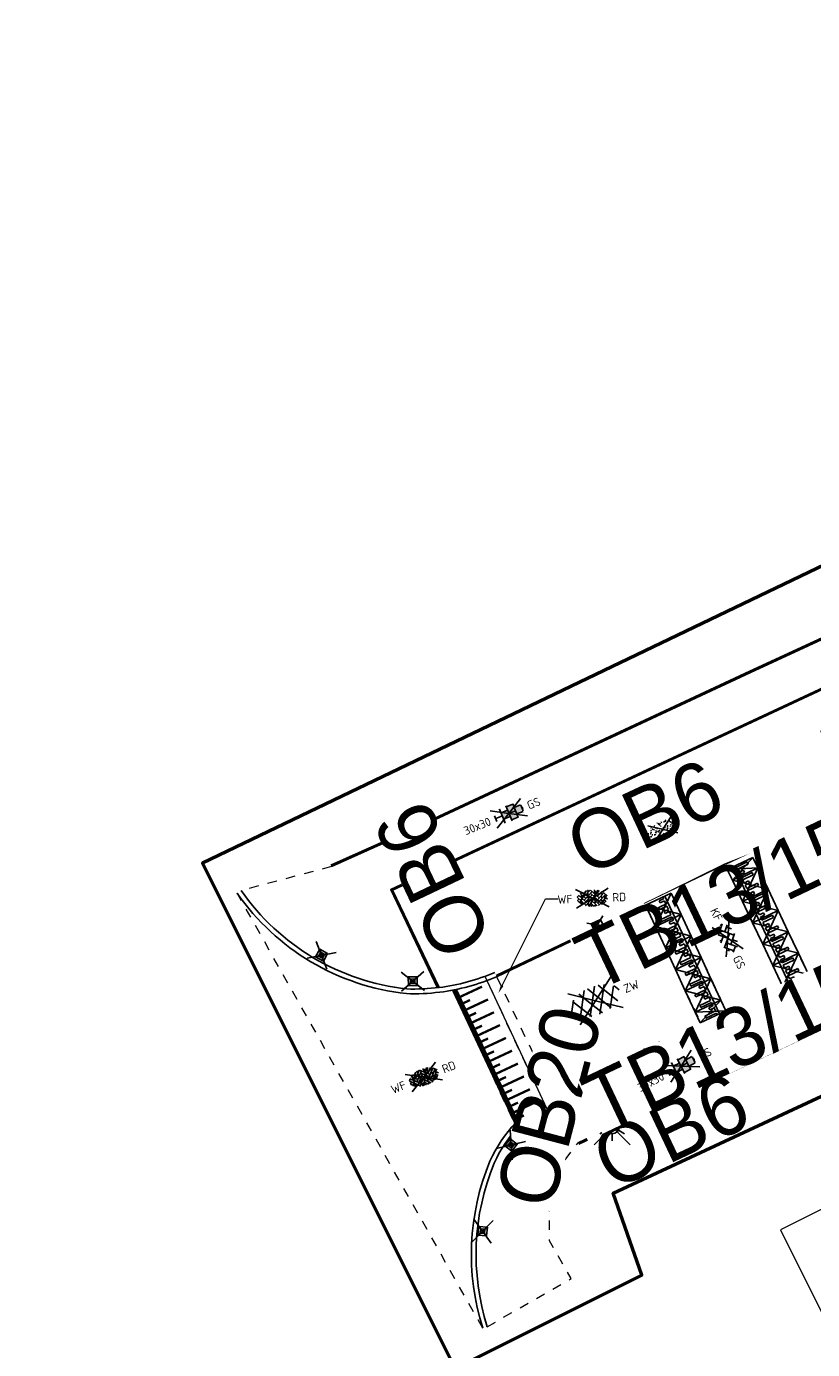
# Model space of a CAD drawing. Header units: metres. Extents: x 155090 to 155764, y 461362 to 461866.
# Tile 8 of 31: x 155160 to 155194, y 461539 to 461595. Entities that reach past the tile are written whole.
import ezdxf
from ezdxf import colors
from ezdxf.entities.mleader import LeaderData, LeaderLine
from ezdxf.enums import TextEntityAlignment as Align
from ezdxf.math import Vec2, Vec3

# ---------------------------------------------------------------- set-up
doc = ezdxf.new("R2018")
doc.units = ezdxf.units.M
doc.linetypes.add('ZZ-HIDDEN-SO', pattern=[4, 2, -2])
for name, color, linetype, lineweight in [('N-WE-KG-GRENS_WERK-GD', 7, 'XX-WERKGRENS', 50), ('N-WE-VH-KANTOPSLUITING-T18', 10, 'Continuous', 18), ('V-WE-GR-GRAS-S-200', 60, 'Continuous', 25), ('V-WE-IE-MEUBILAIR_WEGMEUBILAIR-S-200', 7, 'Continuous', 25), ('V-WE-OV-LICHTMAST-S-200', 190, 'Continuous', 25), ('V-WE-VH-DREMPEL_PREFAB_ELEMENT-S', 30, 'Continuous', 25), ('V-WE-VH-KANTOPSLUITING_OPSLUITBAND_60X200-G', 150, 'V-VH-OPSLUITBAND-SO', 25), ('V-WE-VH-KANTOPSLUITING_TROTTOIRBAND_130X150-G', 210, 'V-VH-TROTTOIRBAND-SO', 25), ('V-WE-VH-KANTOPSLUITING_VOORKANTBAND-G', 50, 'Continuous', 25), ('V-WE-VH-MATERIAALGRENS-G', 7, 'ZZ-HIDDEN-SO', 18), ('V-WE-VH-VERHARDING_ASFALT-S-200', 7, 'Continuous', 25), ('V-WE-VH-VERHARDING_BETONSTRAATSTEEN-S-200', 7, 'Continuous', 25), ('V-WE-VH-VERHARDING_STRAATBAKSTEEN-S-200', 7, 'Continuous', 25), ('V-WE-VH-VERHARDING_TEGEL-S-200', 7, 'Continuous', 25), ('V-WE-VW-MARKERING_SYMBOOL_PLATEAU-S', 30, 'Continuous', 18), ('V01-WE-VH-DREMPEL_PREFAB_ELEMENT-S', 30, 'Continuous', 25), ('V01-WE-VH-KANTOPSLUITING_OPSLUITBAND_100X200-G', 150, 'V-VH-OPSLUITBAND-SO', 25), ('V01-WE-VH-KANTOPSLUITING_OPSLUITBAND_2000X250-G', 150, 'Continuous', 25), ('V01-WE-VH-KANTOPSLUITING_VOORKANTBAND-G', 50, 'Continuous', 25), ('X-XX-AL-VERWIJZING_DETAIL-T18', 10, 'Continuous', 18)]:
    doc.layers.add(name, color=color, linetype=linetype, lineweight=lineweight)
doc.layers.add('V-WE-RI-HWA_KOLK-S-200', color=150, linetype='Continuous', lineweight=25, true_color=0x007fff)
doc.layers.add('X-XX-AL-HULPLIJN', color=4, linetype='Continuous', lineweight=18, plot=False)
doc.styles.add('NLCS-ISO', font='NLCS-ISO.ttf')
doc.styles.add('NLCS-ISO-M200-T18', font='NLCS-ISO.ttf', dxfattribs={"height": 0.36})
doc.linetypes.add('V-VH-OPSLUITBAND-SO', pattern='A,4,-2,2,-2,2,[24,NLCS.SHX,S=1,R=0,X=0,Y=0],2,-2,2,-2', length=20)
doc.linetypes.add('V-VH-TROTTOIRBAND-SO', pattern='A,2.5,[24,NLCS.SHX,S=1,R=0,X=0,Y=0],2.5,-2,2,-2,2,-2', length=15)
doc.linetypes.add('XX-WERKGRENS', pattern='A,0,[137,NLCS.SHX,S=0.5,R=0,X=0,Y=0],-30', length=30)

# ---------------------------------------------------------------- blocks, each defined once
blk = doc.blocks.new('V-SVH-DREMPEL_PREFAB_1200X500')
for p, q in [((0, 1.199999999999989), (0.5, 1.199999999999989)), ((0, 0), (0, 1.199999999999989)), ((0.5, 0), (0.5, 1.199999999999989)), ((0, 0.8999999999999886), (0.5, 0.8999999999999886)), ((0, 0.7999999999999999), (0.075, 0.800000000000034)), ((0.075, 0.5999999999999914), (0.075, 0.8000000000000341)), ((0.075, 0.5999999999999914), (0.175, 0.6000000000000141)), ((0.175, 0.8000000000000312), (0.325, 0.799999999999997)), ((0.175, 0.600000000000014), (0.175, 0.8000000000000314)), ((0.325, 0.2999999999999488), (0.325, 0.7999999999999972)), ((0.425, 0.7999999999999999), (0.5, 0.7999999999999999)), ((0.425, 0.2999999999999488), (0.425, 0.7999999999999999)), ((-2.932384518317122e-06, 0.3999999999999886), (0, 0.3999999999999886)), ((-2.932384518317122e-06, 0.1499999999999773), (0, 0.1499999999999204)), ((0, 0), (0.5, 0)), ((0.325, 0.2999999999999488), (0.425, 0.2999999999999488))]:
    blk.add_line(p, q)
for points in [[(0, 0), (0.5, 1.199999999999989)], [(0, 1.199999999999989), (0.5, 0)]]:
    blk.add_lwpolyline(points)
blk = doc.blocks.new('V-SVH-DREMPEL_PREFAB_1200X1000')
for p, q in [((0, 1.199999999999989), (1, 1.199999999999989)), ((0, 0), (0, 1.199999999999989)), ((1, 0), (1, 1.199999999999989)), ((0, 0.8999999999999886), (1, 0.8999999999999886)), ((0, 0.7999999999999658), (0.075, 0.7999999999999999)), ((0.075, 0.5999999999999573), (0.075, 0.8)), ((0.075, 0.5999999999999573), (0.175, 0.59999999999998)), ((0.175, 0.7999999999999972), (0.325, 0.799999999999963)), ((0.175, 0.5999999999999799), (0.175, 0.7999999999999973)), ((0.325, 0.2999999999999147), (0.325, 0.7999999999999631)), ((0.425, 0.7999999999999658), (0.575, 0.7999999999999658)), ((0.425, 0.2999999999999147), (0.425, 0.7999999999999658)), ((0.575, 0.5999999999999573), (0.575, 0.7999999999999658)), ((0.575, 0.5999999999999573), (0.675, 0.59999999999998)), ((0.675, 0.7999999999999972), (0.825, 0.799999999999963)), ((0.675, 0.5999999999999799), (0.675, 0.799999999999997)), ((0.825, 0.2999999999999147), (0.825, 0.7999999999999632)), ((0.925, 0.7999999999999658), (1, 0.7999999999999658)), ((0.925, 0.2999999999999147), (0.925, 0.7999999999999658)), ((-2.932384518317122e-06, 0.3999999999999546), (0, 0.3999999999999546)), ((-2.932384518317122e-06, 0.1499999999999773), (0, 0.1499999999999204)), ((0, 0), (1, 0)), ((0.325, 0.2999999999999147), (0.425, 0.2999999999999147)), ((0.825, 0.2999999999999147), (0.925, 0.2999999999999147))]:
    blk.add_line(p, q)
for points in [[(0, 0), (1, 1.199999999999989)], [(0, 1.199999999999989), (1, 0)]]:
    blk.add_lwpolyline(points)
blk = doc.blocks.new('*U26')
at = {"layer": 'V-WE-VH-MATERIAALGRENS-G'}
blk.add_lwpolyline([(-2.204364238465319e-16, -1.200000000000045), (5, -1.200000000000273), (5, -2.273736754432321e-13), (-2.204364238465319e-16, 0)], close=True, dxfattribs=at)
at = {"layer": 'V-WE-VH-DREMPEL_PREFAB_ELEMENT-S'}
for p in [(-2.204364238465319e-16, -1.200000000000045), (0.9999999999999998, -1.200000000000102), (2, -1.200000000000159), (3, -1.200000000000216), (4, -1.200000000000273)]:
    blk.add_blockref('V-SVH-DREMPEL_PREFAB_1200X1000', p, dxfattribs=at)
blk = doc.blocks.new('*U42')
at = {"const_width": 0.2}
blk.add_lwpolyline([(6.205872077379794, 1.4), (0, 1.4)], dxfattribs=at)
for points in [[(6.205872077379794, 1.5), (0, 1.5)], [(6.205872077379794, 0), (0, 0)]]:
    blk.add_lwpolyline(points)
at = {"const_width": 0.1, "flags": 128}
for points in [[(0.1499999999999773, 1.3), (0.1499999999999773, 1)], [(0.4499999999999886, 1.3), (0.4499999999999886, 0.2999999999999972)], [(0.7499999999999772, 1.3), (0.7499999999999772, 1)], [(1.049999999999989, 1.3), (1.049999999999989, 0.2999999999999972)], [(1.349999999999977, 1.3), (1.349999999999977, 1)], [(1.649999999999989, 1.3), (1.649999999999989, 0.2999999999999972)], [(1.949999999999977, 1.3), (1.949999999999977, 1)], [(2.249999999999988, 1.3), (2.249999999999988, 0.2999999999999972)], [(2.549999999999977, 1.3), (2.549999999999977, 1)], [(2.849999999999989, 1.3), (2.849999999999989, 0.2999999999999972)], [(3.149999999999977, 1.3), (3.149999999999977, 1)], [(3.449999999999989, 1.3), (3.449999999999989, 0.2999999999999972)], [(3.749999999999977, 1.3), (3.749999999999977, 1)], [(4.049999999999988, 1.3), (4.049999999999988, 0.2999999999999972)], [(4.349999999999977, 1.3), (4.349999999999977, 1)], [(4.649999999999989, 1.3), (4.649999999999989, 0.2999999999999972)], [(4.949999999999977, 1.3), (4.949999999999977, 1)], [(5.249999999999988, 1.3), (5.249999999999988, 0.2999999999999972)], [(5.549999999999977, 1.3), (5.549999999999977, 1)], [(5.849999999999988, 1.3), (5.849999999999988, 0.2999999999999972)]]:
    blk.add_lwpolyline(points, dxfattribs=at)
blk = doc.blocks.new('V-SVH-SBS_WAALFORMAAT_KEPER_KL-SO')
for p, q in [((0, 0), (-3.464101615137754, 2.000000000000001)), ((0, 0), (-3.464101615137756, -1.999999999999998)), ((-3.183602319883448, 0.3519315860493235), (-2.828427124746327, 0.7071067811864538)), ((-3.181980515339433, 0.3535533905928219), (-1.414213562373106, -1.414213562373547)), ((-2.905469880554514, 0.784149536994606), (-1.414213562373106, -0.7071067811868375)), ((-2.741129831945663, -0.9401833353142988), (-1.268026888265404, 1.611305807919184)), ((-2.519590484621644, 1.105376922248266), (-1.414213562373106, -2.984279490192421e-13)), ((-2.060458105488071, 1.353351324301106), (-1.414213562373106, 0.7071067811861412)), ((-1.767766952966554, 0.353553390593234), (-0.3835497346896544, 1.737770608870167)), ((-1.76776695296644, 1.060660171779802), (-1.202654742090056, 1.625772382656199)), ((-1.767766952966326, -0.353553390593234), (0, 1.414213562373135)), ((-1.76776695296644, -1.060660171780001), (-1.13686837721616e-13, 0.7071067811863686)), ((-1.540824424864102, 1.540824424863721), (-1.414213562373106, 1.414213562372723)), ((-1.540824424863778, -1.540824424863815), (0, 0)), ((-0.7195051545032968, -1.706575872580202), (1.204231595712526, 1.62543391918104)), ((-0.3535533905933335, 1.06066017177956), (1.414213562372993, -0.7071067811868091)), ((-0.3535533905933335, 0.3535533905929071), (1.414213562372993, -1.414213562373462)), ((-0.3269107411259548, 1.741124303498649), (1.414213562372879, -2.273736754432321e-13)), ((0, 0), (3.464101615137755, 2)), ((0, 0), (3.464101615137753, -2.000000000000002)), ((0.383549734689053, 1.737770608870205), (1.414213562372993, 0.7071067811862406)), ((1.060660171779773, 1.060660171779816), (1.540824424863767, 1.540824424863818)), ((1.060660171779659, 0.353553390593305), (2.06045810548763, 1.3533513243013)), ((1.060660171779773, -0.3535533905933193), (2.519590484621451, 1.105376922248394)), ((1.060660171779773, -1.060660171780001), (2.828427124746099, 0.7071067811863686)), ((1.202654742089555, 1.625772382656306), (1.414213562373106, 1.414213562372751)), ((1.913126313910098, -1.414673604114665), (3.065483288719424, 0.5812672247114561)), ((2.47487373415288, 1.060660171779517), (3.183602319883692, 0.3519315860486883)), ((2.47487373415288, 0.3535533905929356), (3.182704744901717, -0.354277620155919)), ((-3.182704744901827, -0.3542776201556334), (-2.828427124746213, -1.4210854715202e-14)), ((-3.181980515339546, -0.3535533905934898), (-2.298097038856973, -1.237436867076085)), ((-2.905469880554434, -0.7841495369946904), (-2.828427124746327, -0.7071067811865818)), ((-0.9641182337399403, -1.67122501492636), (-1.13686837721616e-13, -0.7071067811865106)), ((-0.3535533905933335, -0.3535533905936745), (0.964118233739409, -1.671225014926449)), ((-0.3535533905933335, -1.060660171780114), (0.326910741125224, -1.741124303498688)), ((-0.3269107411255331, -1.741124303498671), (0, -1.414213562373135)), ((1.202654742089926, -1.625772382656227), (2.828427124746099, -1.4210854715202e-14)), ((2.298097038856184, -1.23743686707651), (2.828427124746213, -0.7071067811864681)), ((2.474873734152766, -0.353553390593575), (2.905469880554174, -0.784149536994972)), ((2.474873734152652, -1.060660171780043), (2.519590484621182, -1.105376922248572))]:
    blk.add_line(p, q)
for centre in [(-2.298097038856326, 0.5303300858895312), (-0.8838834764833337, 1.590990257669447), (-0.8838834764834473, 0.8838834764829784), (-0.8838834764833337, 0.1767766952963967), (0.5303300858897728, 1.23743686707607), (0.5303300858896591, 0.5303300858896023), (1.944543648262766, 0.8838834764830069), (1.94454364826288, 0.1767766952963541), (-2.298097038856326, -0.1767766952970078), (-2.298097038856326, -0.8838834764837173), (-0.8838834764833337, -0.530330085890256), (-0.8838834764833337, -1.237436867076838), (0.5303300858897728, -0.1767766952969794), (0.5303300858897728, -0.8838834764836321), (0.5303300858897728, -1.590990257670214), (1.94454364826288, -0.5303300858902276), (1.944543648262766, -1.237436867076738)]:
    blk.add_circle(centre, 0.08813061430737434)
blk.add_arc((-2.298097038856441, 1.237436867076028), 0.08813061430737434, 209.1237959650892, 27.50776142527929)
at = {"style": 'NLCS-ISO'}
blk.add_attdef('FORMAAT', text='', height=1.8, dxfattribs=at).set_placement((-4.25, 3.219578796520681e-16), align=Align.MIDDLE_RIGHT)
blk.add_attdef('KLEUR', text='', height=1.8, dxfattribs=at).set_placement((4.25, -4.128641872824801e-16), align=Align.MIDDLE_LEFT)
at = {"style": 'NLCS-ISO', "flags": 1}
blk.add_attdef('FUNCTIE', text='', height=1.8, dxfattribs=at).set_placement((-4.890083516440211e-16, -2.75), align=Align.TOP_CENTER)
blk = doc.blocks.new('V-SVH-ASFALT-SO')
for p, q in [((1.110223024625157e-16, -2.498001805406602e-16), (-4.895333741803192, 3.524372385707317)), ((-4.192327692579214, -1.937714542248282), (-1.413100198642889, 2.8760486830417)), ((-2.322655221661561, -2.69934682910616), (0.935399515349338, 2.943769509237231)), ((2.560160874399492, -2.636328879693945), (-0.6669796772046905, 2.953242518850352)), ((1.110223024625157e-16, -4.024558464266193e-16), (4.895333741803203, 3.524372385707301)), ((4.390260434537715, -1.80615430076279), (1.711139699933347, 2.834218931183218)), ((-5.509898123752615, -0.2198134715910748), (-4.307279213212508, 1.863183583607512)), ((-1.976815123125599, -2.77805593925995), (-4.553502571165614, 1.68489763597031)), ((0.4408159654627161, -2.965515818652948), (-2.759384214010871, 2.577393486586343)), ((-0.1715741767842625, -2.973565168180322), (2.989425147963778, 2.501446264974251)), ((2.291728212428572, -2.707000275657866), (4.738019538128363, 1.530100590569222)), ((5.495818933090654, 0.2789622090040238), (4.813984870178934, 1.459933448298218)), ((-3.33066907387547e-16, -2.498001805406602e-16), (-4.895333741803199, -3.524372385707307)), ((5.551115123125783e-16, -4.024558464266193e-16), (4.895333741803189, -3.524372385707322))]:
    blk.add_line(p, q)
at = {"style": 'NLCS-ISO'}
blk.add_attdef('KLEUR', text='', height=1.8, dxfattribs=at).set_placement((6.525, 0), align=Align.MIDDLE_LEFT)
at = {"style": 'NLCS-ISO', "flags": 1}
blk.add_attdef('FUNCTIE', text='', height=1.8, dxfattribs=at).set_placement((-1.83697019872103e-16, -3.975), align=Align.TOP_CENTER)
blk = doc.blocks.new('V-SVH-BSS_KEIFORMAAT_KEPER_KL-SO')
for p, q in [((0, 0), (-3.464101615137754, 2.000000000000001)), ((0, 0), (-3.464101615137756, -1.999999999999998)), ((-3.217335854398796, 0.2474873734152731), (-1.484924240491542, -1.484924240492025)), ((-3.217335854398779, -0.2474873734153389), (-2.969848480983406, 3.774758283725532e-14)), ((-2.561802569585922, 1.07687832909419), (-1.484924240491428, -2.748912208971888e-13)), ((-2.227386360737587, 0.7424621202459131), (-1.387291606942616, 1.582556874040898)), ((-2.227386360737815, -0.7424621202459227), (-2.461364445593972e-13, 1.484924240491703)), ((-1.540824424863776, -1.540824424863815), (2.086109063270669e-13, 2.082778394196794e-13)), ((-0.7424621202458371, 0.7424621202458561), (1.484924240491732, -1.48492424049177)), ((-0.2594888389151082, 1.744413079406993), (1.484924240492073, -2.322309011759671e-13)), ((0, 0), (3.464101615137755, 2)), ((0, 0), (3.464101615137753, -2.000000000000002)), ((0.742462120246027, 0.7424621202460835), (1.540824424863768, 1.540824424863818)), ((0.7424621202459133, -0.7424621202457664), (2.561802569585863, 1.07687832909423)), ((1.387291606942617, -1.582556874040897), (2.969848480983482, 9.325873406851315e-15)), ((2.227386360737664, 0.7424621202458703), (3.217335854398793, -0.2474873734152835)), ((-0.7424621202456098, -0.7424621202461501), (0.2594888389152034, -1.744413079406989)), ((-0.259488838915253, -1.744413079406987), (9.492406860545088e-14, -1.484924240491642)), ((2.227386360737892, -0.7424621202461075), (2.561802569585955, -1.076878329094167))]:
    blk.add_line(p, q)
at = {"style": 'NLCS-ISO'}
blk.add_attdef('FORMAAT', text='', height=1.8, dxfattribs=at).set_placement((-4.25, 3.445092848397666e-16), align=Align.MIDDLE_RIGHT)
blk.add_attdef('KLEUR', text='', height=1.8, dxfattribs=at).set_placement((4.25, 0), align=Align.MIDDLE_LEFT)
at = {"style": 'NLCS-ISO', "flags": 1}
blk.add_attdef('FUNCTIE', text='', height=1.8, dxfattribs=at).set_placement((-7.804418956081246e-16, -2.75), align=Align.TOP_CENTER)
blk = doc.blocks.new('V-SVH-TEGEL_300X300_DIK_HALFST_KL-SO')
h = blk.add_hatch(color=254)
h.dxf.hatch_style = 1
h.paths.add_polyline_path([(1.110223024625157e-15, 0.7500000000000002), (-1.499999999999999, 0.7500000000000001), (-1.499999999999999, -0.75), (1.221245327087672e-15, -0.7500000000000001)])
h.paths.add_polyline_path([(1.500000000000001, 1.5), (1.221245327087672e-15, 1.5), (1.221245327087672e-15, 0), (1.500000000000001, 0)])
h.paths.add_polyline_path([(1.500000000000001, 0), (1.221245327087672e-15, 0), (1.221245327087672e-15, -0.7500000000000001), (1.221245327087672e-15, -1.5), (1.500000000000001, -1.5)])
h.paths.add_polyline_path([(3.000000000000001, 0.6651924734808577), (2.921574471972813, 0.7500000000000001), (1.500000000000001, 0.75), (1.500000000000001, 0), (1.500000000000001, -0.7500000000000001), (2.921574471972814, -0.7500000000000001), (3.000000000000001, -0.6651924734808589)])
for p, q in [((0, 0), (-3.464101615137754, 2.000000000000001)), ((0, 0), (-3.464101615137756, -1.999999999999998)), ((-2.999999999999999, -0.6730769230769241), (-2.999999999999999, 0.6730769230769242)), ((-2.999999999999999, 0), (-1.499999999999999, 0)), ((-1.674005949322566, 1.5), (-1.499999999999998, 1.5)), ((-1.499999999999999, -1.552460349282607), (-1.499999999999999, 1.552460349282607)), ((-1.499999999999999, 0.7500000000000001), (1.110223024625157e-15, 0.7500000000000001)), ((0, 0), (3.464101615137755, 2)), ((1.110223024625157e-15, -1.75), (1.110223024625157e-15, 1.75)), ((2.220446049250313e-15, 1.5), (1.500000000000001, 1.5)), ((0, 0), (1.500000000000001, 0)), ((0, 0), (3.464101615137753, -2.000000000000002)), ((1.500000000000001, -1.552460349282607), (1.500000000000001, 1.552460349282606)), ((1.500000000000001, 0.7500000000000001), (2.936400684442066, 0.7500000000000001)), ((3, -0.6730769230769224), (3, 0.6730769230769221)), ((3, 0), (3.25, 0)), ((-1.674005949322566, -1.5), (-1.499999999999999, -1.5)), ((-1.5, -0.7500000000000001), (0, -0.7500000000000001)), ((1.110223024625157e-15, -1.5), (1.500000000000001, -1.5)), ((1.499999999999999, -0.7500000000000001), (2.936400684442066, -0.7500000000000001))]:
    blk.add_line(p, q)
at = {"style": 'NLCS-ISO'}
blk.add_attdef('FORMAAT', text='', height=1.8, dxfattribs=at).set_placement((-4.25, 3.214697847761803e-16), align=Align.MIDDLE_RIGHT)
blk.add_attdef('KLEUR', text='', height=1.8, dxfattribs=at).set_placement((4.25, -4.133182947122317e-16), align=Align.MIDDLE_LEFT)
at = {"style": 'NLCS-ISO', "flags": 1}
blk.add_attdef('FUNCTIE', text='', height=1.8, dxfattribs=at).set_placement((-4.890083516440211e-16, -2.75), align=Align.TOP_CENTER)
blk = doc.blocks.new('*U55')
at = {"lineweight": 30, "flags": 106}
blk.add_attdef('OB', text='', height=0.36, dxfattribs=at).set_placement((0, 0.1), align=Align.BOTTOM_CENTER)
blk = doc.blocks.new('*U68')
at = {"lineweight": 30, "flags": 106}
blk.add_attdef('OB', text='', height=0.36, dxfattribs=at).set_placement((0, 0.1), align=Align.BOTTOM_CENTER)
blk = doc.blocks.new('*U71')
at = {"layer": 'N-WE-VH-KANTOPSLUITING-T18'}
ref = blk.add_blockref('*U68', (1.200104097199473, 1.307898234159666e-12), dxfattribs=at)
lines = blk.add_mtext('TB13/15', dxfattribs={"layer": '0', "insert": (1.200104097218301, 0.09999999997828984), "char_height": 2.5, "attachment_point": 1, "bg_fill": 3, "box_fill_scale": 1, "bg_fill_color": 256, "bg_fill_transparency": 0})
ref.add_attrib('OB', '', (1.200104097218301, 0.09999999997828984), dxfattribs={"flags": 64}).embed_mtext(lines)
blk = doc.blocks.new('*U72')
at = {"layer": 'V-WE-VH-VERHARDING_TEGEL-S-200', "color": 0, "linetype": 'ByBlock', "lineweight": -2, "transparency": 16777216}
for p, rotation in [((155222.4438401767, 461568.6203082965), 25.29505111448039), ((155202.5414578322, 461559.2450758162), 25.20505034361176), ((155182.641732, 461549.8650560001), 25.35709443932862)]:
    blk.add_blockref('*U71', p, dxfattribs=dict(at, rotation=rotation))
blk = doc.blocks.new('V-SGR-GRAS_01_KL-SO')
h = blk.add_hatch()
h.set_pattern_fill('AGR-GRAS_01', color=256, scale=0.075, pattern_type=2)
h.set_pattern_definition([(0, (0, 0), (1.875, 1.875), [0.225, -1.5]), (45, (0.75, 0.375), (-0.2121320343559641, 3.500178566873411), [0.225, -1.5]), (29.99999999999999, (0.15, 0.225), (0.4264900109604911, 2.411297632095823), [0.225, -1.5]), (15, (0.6, 0.8999999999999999), (0.7230506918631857, 1.358426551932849), [0.225, -1.5]), (135, (0.3, 3.75), (-0.05303300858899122, -1.219759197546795), [0.225, -1.5]), (150, (2.25, 0.75), (0.4044228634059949, -1.099519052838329), [0.225, -1.5]), (165, (0.45, 0.075), (0.2689726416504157, -1.314402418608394), [0.225, -1.5]), (85, (0.75, 0.75), (-1.636270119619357, 1.950030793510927), [0.225, -1.5]), (99.99999999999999, (0, 0), (-2.085220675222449, 1.4600872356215), [0.225, -1.5])])
edge = h.paths.add_edge_path()
edge.add_ellipse((0, 0), major_axis=(-3.25, 1.642295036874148e-15), ratio=0.5384615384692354, start_angle=0, end_angle=359.9999999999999)
for p, q in [((-2.662244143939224, -1.864123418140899), (2.662244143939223, 1.864123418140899)), ((2.662244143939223, -1.864123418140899), (-2.662244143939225, 1.864123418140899))]:
    blk.add_line(p, q)
at = {"style": 'NLCS-ISO'}
blk.add_attdef('TYPE', text='', height=1.8, dxfattribs=at).set_placement((4.25, -1.446759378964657e-15), align=Align.MIDDLE_LEFT)
blk = doc.blocks.new('V-SIE-WEG_PAAL_KUNSTSTOF-SO')
for p, q in [((-2.415884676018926, -2.027167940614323), (2.415884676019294, 2.027167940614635)), ((2.415884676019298, -2.027167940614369), (-2.415884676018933, 2.027167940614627)), ((-0.9374999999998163, 0.9375000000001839), (0.9375000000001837, -0.9374999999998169)), ((0.9375000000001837, 0.9375000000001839), (-0.9374999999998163, -0.9374999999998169))]:
    blk.add_line(p, q)
at = {"flags": 128}
for points in [[(-0.9374999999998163, -0.9374999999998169), (0.9375000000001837, -0.9374999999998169), (0.9375000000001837, 0.9375000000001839), (-0.9374999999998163, 0.9375000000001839)], [(-0.468749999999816, 0.4687500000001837), (0.4710849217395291, 0.4687500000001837), (0.4710849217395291, -0.4710791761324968), (-0.468749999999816, -0.4710791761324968)]]:
    blk.add_lwpolyline(points, close=True, dxfattribs=at)
blk = doc.blocks.new('V-SRI-KOLK_TROTTOIR-SO')
h = blk.add_hatch(color=256)
h.dxf.hatch_style = 1
h.paths.add_polyline_path([(1.125, 1.5), (-1.125, 1.5), (-1.125, 0)])
for p, q in [((-1.875, -0.5), (1.875, 2)), ((1.875, -0.5), (-1.875, 2)), ((-1.125, 0), (1.125, 1.5))]:
    blk.add_line(p, q)
blk.add_lwpolyline([(-1.125, 0), (1.125, 0), (1.125, 1.5), (-1.125, 1.5)], close=True)
blk = doc.blocks.new('V-SOV-LICHTMAST-SO')
for p, q in [((3.830794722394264, -3.830794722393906), (-3.830794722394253, 3.830794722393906)), ((-3.830794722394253, -3.830794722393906), (3.830794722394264, 3.830794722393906)), ((9.895807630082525e-10, 1.500000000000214), (1.979077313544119e-09, 3.000000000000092)), ((-1.299038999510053, 0.7500000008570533), (-2.598074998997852, 1.500000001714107)), ((1.299039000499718, 0.7499999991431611), (2.598075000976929, 1.499999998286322)), ((-1.299039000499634, -0.7499999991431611), (-2.598075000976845, -1.499999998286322)), ((-9.895807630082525e-10, -1.500000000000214), (-1.978993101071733e-09, -3.000000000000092)), ((1.299038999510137, -0.7500000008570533), (2.598074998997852, -1.500000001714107))]:
    blk.add_line(p, q)
at = {"flags": 128}
for points in [[(-1.377981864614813, 0.5925925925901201), (1.377981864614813, 0.5925925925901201)], [(-1.377981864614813, -0.5925925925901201), (1.377981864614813, -0.5925925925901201)]]:
    blk.add_lwpolyline(points, dxfattribs=at)
blk.add_circle((0, 0), 1.5)
at = {"style": 'NLCS-ISO'}
blk.add_attdef('TYPE', text='', height=1.8, dxfattribs=at).set_placement((1.979077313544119e-09, 3.000000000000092), align=Align.BOTTOM_CENTER)

msp = doc.modelspace()

# ---------------------------------------------------------------- linework, layer by layer
at = {"layer": 'N-WE-KG-GRENS_WERK-GD', "ltscale": 0.02, "flags": 128}
msp.add_lwpolyline([(155105.012505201, 461659.8719095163), (155118.8127069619, 461635.5159004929), (155126.8892930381, 461638.0460995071), (155124.2921810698, 461649.1906008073), (155170.6088375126, 461666.7669244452), (155218.1297835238, 461583.8301517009), (155167.7980947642, 461559.6856140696), (155178.5069738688, 461538.2540253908), (155186.4240588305, 461542.2100133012), (155185.211449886, 461545.6865840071), (155228.7645595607, 461565.9816822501), (155303.1273819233, 461423.7885661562), (155319.3060156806, 461445.6108919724), (155305.7107603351, 461469.4938556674), (155347.8882862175, 461488.9210100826), (155355.6250438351, 461465.681166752), (155372.3424723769, 461477.0379031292), (155355.3718961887, 461504.5990936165), (155385.6731912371, 461521.1057435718), (155404.4542636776, 461519.0292275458), (155405.4642908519, 461528.1644296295), (155392.3847647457, 461531.299116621), (155360.1116923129, 461595.5049771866), (155330.6669372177, 461580.4012743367), (155309.9033905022, 461612.4563392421), (155357.6207199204, 461640.5907272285), (155359.9118215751, 461638.0356507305), (155362.1900628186, 461639.1740362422), (155351.6859959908, 461656.0311094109), (155304.0327273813, 461629.4133332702), (155269.2240040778, 461682.7275281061), (155257.6600341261, 461700.4392879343), (155310.6603677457, 461717.018266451), (155299.7517721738, 461735.6369311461), (155212.0894734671, 461702.1271010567), (155199.9725198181, 461719.3951903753), (155183.6306945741, 461710.9197357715), (155193.2106534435, 461696.5373037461)], close=True, dxfattribs=at)
at = {"layer": 'V-WE-VH-KANTOPSLUITING_OPSLUITBAND_60X200-G', "ltscale": 0.2, "flags": 128}
msp.add_lwpolyline([(155173.2405782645, 461559.5906665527), (155176.5549863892, 461561.0809743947), (155191.0021910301, 461567.8216804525), (155201.7193023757, 461572.7721506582), (155203.0765830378, 461573.4102644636), (155213.0546973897, 461578.1013903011), (155221.5387661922, 461582.1113574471), (155205.5792749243, 461611.0407848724), (155195.5445991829, 461629.2470739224), (155187.0172146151, 461644.7284175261), (155185.3959812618, 461647.6902659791), (155183.1836333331, 461651.7167185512), (155183.4462759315, 461651.8615199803), (155175.8248423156, 461665.6853828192, 0.3440637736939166), (155167.4648247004, 461668.6787356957), (155148.0566455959, 461660.7416309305), (155125.0741886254, 461651.2828386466, 0.3143958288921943), (155121.1774785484, 461643.542530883, 0.1650178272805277)], format="xyb", dxfattribs=at)
for points in [[(155204.7424859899, 461572.0113349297), (155196.6271535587, 461568.2337310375), (155198.2912057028, 461564.6174424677), (155195.0428559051, 461563.115653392), (155194.018145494, 461565.2836779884), (155195.6271162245, 461566.010459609), (155194.9634909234, 461567.4617169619), (155175.8568769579, 461558.5432673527), (155177.8243122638, 461554.4112235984)], [(155302.8972301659, 461428.9063764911), (155303.2707752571, 461429.7905452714), (155302.9644167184, 461431.3656229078), (155302.6112003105, 461432.6571159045), (155292.2276180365, 461452.0289621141), (155291.58831207, 461453.2050256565), (155286.427977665, 461462.8160923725), (155283.9702096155, 461467.3936585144), (155267.7408687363, 461497.8057427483), (155252.8818788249, 461525.7163541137), (155241.3663113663, 461547.3662811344), (155240.7713151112, 461548.5086471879), (155240.0580899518, 461549.8306836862), (155231.0459903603, 461566.732272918), (155227.2489545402, 461568.0548083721), (155225.2561048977, 461567.3713294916), (155219.4920139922, 461564.5527383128), (155207.2045673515, 461558.8608681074), (155183.7444726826, 461547.7675164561)]]:
    msp.add_lwpolyline(points, dxfattribs=at)
at = {"layer": 'V-WE-VH-KANTOPSLUITING_TROTTOIRBAND_130X150-G', "ltscale": 0.2}
for points in [[(155182.7059707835, 461549.7295075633), (155189.0064024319, 461552.7153927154), (155190.081942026, 461553.2122583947), (155192.4615701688, 461554.3090476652), (155193.5272415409, 461554.8365526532), (155218.4773434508, 461566.579865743), (155224.9199689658, 461569.6246000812)], [(155186.5346293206, 461557.9215823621), (155180.2396753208, 461554.9236053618)]]:
    msp.add_lwpolyline(points, dxfattribs=at)
at = {"layer": 'V-WE-VH-KANTOPSLUITING_VOORKANTBAND-G', "ltscale": 0.2, "flags": 128}
for points in [[(155187.040089, 461644.81125), (155195.597154, 461629.276022), (155205.631822, 461611.069747), (155221.622158, 461582.084408), (155213.080281, 461578.047118), (155203.102111, 461573.355966), (155201.744647, 461572.717766), (155191.027456, 461567.767259), (155176.579975, 461561.026424), (155173.265184, 461559.5359439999)], [(155204.7184599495, 461572.0663330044), (155196.547676, 461568.262917), (155198.211663, 461564.64677), (155195.071679, 461563.195081), (155194.098477, 461565.2541270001), (155195.706749, 461565.980593), (155194.992909, 461567.541663), (155175.776712, 461558.572063), (155177.7614666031, 461554.4036449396)], [(155182.641732, 461549.8650560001), (155188.942828, 461552.8512560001), (155190.019035, 461553.34843), (155192.396892, 461554.444403), (155193.462024, 461554.971641), (155218.413358, 461566.715534), (155224.855877, 461569.760218)], [(155302.9525, 461428.883026), (155303.333164, 461429.784045), (155303.022884, 461431.379284), (155302.667286, 461432.679485), (155292.280417, 461452.057463), (155291.641101, 461453.233545), (155286.48084, 461462.844475), (155284.023108, 461467.421974), (155267.793803, 461497.833991), (155252.934841, 461525.74455), (155241.419406, 461547.394228), (155240.824328, 461548.536751), (155240.110965, 461549.859043), (155231.087891, 461566.781214), (155227.249106, 461568.118291), (155225.233105, 461567.426872), (155219.466223, 461564.606916), (155207.179133, 461558.915211), (155183.718824, 461547.821758)], [(155191.092572, 461559.9843970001), (155189.97618, 461559.554474), (155187.66578, 461558.407439), (155186.560428, 461557.867412)], [(155186.560428, 461557.867412), (155180.2654740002, 461554.8694349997)]]:
    msp.add_lwpolyline(points, dxfattribs=at)
at = {"layer": 'V-WE-VH-MATERIAALGRENS-G', "ltscale": 0.2, "flags": 128}
for points in [[(155222.714063, 461575.016511), (155220.417302, 461573.883684), (155206.8310380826, 461567.4321847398), (155191.092572, 461559.9843970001)], [(155191.092572, 461559.9843970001), (155193.462024, 461554.971641)], [(155173.265184, 461559.5359439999), (155169.433931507, 461558.5216425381)], [(155189.97618, 461559.554474), (155192.396892, 461554.444403)], [(155179.678709, 461539.971838), (155169.2698500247, 461558.4072866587)], [(155187.66578, 461558.407439), (155190.019035, 461553.34843)], [(155186.560428, 461557.867412), (155188.942828, 461552.8512560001)], [(155180.265474, 461554.8694350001), (155182.641732, 461549.8650560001)], [(155178.391315, 461554.2972810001), (155181.0333788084, 461548.6397164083)], [(155178.4091270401, 461554.2626617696), (155181.033379, 461548.639716)], [(155182.228450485, 461549.6291821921), (155179.8578058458, 461554.7055452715)], [(155179.8693470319, 461540.0323136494), (155183.4193594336, 461542.0724770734), (155182.5030000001, 461543.667), (155182.5030000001, 461546.2359999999), (155183.7190000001, 461547.8219999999)]]:
    msp.add_lwpolyline(points, dxfattribs=at)
at = {"layer": 'V01-WE-VH-KANTOPSLUITING_OPSLUITBAND_100X200-G', "ltscale": 0.2, "flags": 128}
msp.add_lwpolyline([(155191.056634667, 461560.0777163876), (155189.935889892, 461559.6461171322), (155187.6215971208, 461558.4971495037), (155186.5165310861, 461557.957262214)], dxfattribs=at)
at = {"layer": 'V01-WE-VH-KANTOPSLUITING_OPSLUITBAND_2000X250-G', "linetype": 'V-VH-TROTTOIRBAND-SO', "ltscale": 0.2, "flags": 128}
for points in [[(155169.433931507, 461558.5216425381, 0.2164680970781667), (155176.4605052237, 461554.3500514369, 0.03953072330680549), (155177.8274281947, 461554.4116114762, 0.07086720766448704), (155180.1862991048, 461555.0530954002)], [(155182.7337525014, 461549.6874826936, 0.1695445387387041), (155180.1650288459, 461546.967398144, 0.1767034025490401), (155179.8693470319, 461540.0323136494)]]:
    msp.add_lwpolyline(points, format="xyb", dxfattribs=at)
at = {"layer": 'V01-WE-VH-KANTOPSLUITING_VOORKANTBAND-G'}
for centre, radius, start, end in [((155177.539254, 461564.170612), 10.079631, 214.8744020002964, 263.7743770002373), ((155176.75525, 461563.012009), 8.866972, 277.1061799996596, 293.3206399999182), ((155176.75525, 461563.012009), 8.866972, 268.0024700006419, 277.1061799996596), ((155185.344967, 461544.6486359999), 5.875246, 117.3939449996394, 155.9130980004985), ((155189.522583, 461543.094588), 10.327314, 157.5013710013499, 197.6004719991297)]:
    msp.add_arc(centre, radius, start, end, dxfattribs=at)
at = {"layer": 'X-XX-AL-HULPLIJN'}
msp.add_lwpolyline([(155438.1474851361, 461483.5925284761), (155364.8170787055, 461630.3480472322), (155192.2903249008, 461544.1403387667), (155265.6207313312, 461397.3848200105)], close=True, dxfattribs=at)

# ---------------------------------------------------------------- block references
at = {"layer": 'N-WE-VH-KANTOPSLUITING-T18'}
ref = msp.add_blockref('*U55', (155183.016354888, 461561.2671158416), dxfattribs=dict(at, rotation=25.02189149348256))
lines = msp.add_mtext('OB6', dxfattribs={"layer": '0', "insert": (155182.9740584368, 461561.3577304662), "char_height": 2.5, "attachment_point": 1, "rotation": 25.021891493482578, "bg_fill": 3, "box_fill_scale": 1, "bg_fill_color": 256, "bg_fill_transparency": 0})
ref.add_attrib('OB', '', (155182.9740584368, 461561.3577304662), dxfattribs={"flags": 2}).embed_mtext(lines)
ref = msp.add_blockref('*U55', (155177.9584404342, 461555.4321623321), dxfattribs=dict(at, rotation=115.4610326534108))
lines = msp.add_mtext('OB6', dxfattribs={"layer": '0', "insert": (155177.8681526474, 461555.389172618), "char_height": 2.5, "attachment_point": 1, "rotation": 115.46103265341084, "bg_fill": 3, "box_fill_scale": 1, "bg_fill_color": 256, "bg_fill_transparency": 0})
ref.add_attrib('OB', '', (155177.8681526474, 461555.389172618), dxfattribs={"flags": 46}).embed_mtext(lines)
ref = msp.add_blockref('*U68', (155183.4129510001, 461556.3684234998), dxfattribs=dict(at, rotation=25.46616332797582))
lines = msp.add_mtext('TB13/15', dxfattribs={"layer": '0', "insert": (155183.3699532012, 461556.4587074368), "char_height": 2.5, "attachment_point": 1, "rotation": 25.466163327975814, "bg_fill": 3, "box_fill_scale": 1, "bg_fill_color": 256, "bg_fill_transparency": 0})
ref.add_attrib('OB', '', (155183.3699532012, 461556.4587074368), dxfattribs={"flags": 14}).embed_mtext(lines)
ref = msp.add_blockref('*U55', (155180.2696350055, 461545.5269617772), dxfattribs=dict(at, rotation=75.27156357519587))
lines = msp.add_mtext('OB20', dxfattribs={"layer": '0', "insert": (155180.1729208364, 461545.5523855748), "char_height": 2.5, "attachment_point": 1, "rotation": 75.27156357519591, "bg_fill": 3, "box_fill_scale": 1, "bg_fill_color": 256, "bg_fill_transparency": 0})
ref.add_attrib('OB', '', (155180.1729208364, 461545.5523855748), dxfattribs={"flags": 12}).embed_mtext(lines)
ref = msp.add_blockref('*U55', (155184.1228973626, 461547.9464585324), dxfattribs=dict(at, rotation=25.30761651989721))
lines = msp.add_mtext('OB6', dxfattribs={"layer": '0', "insert": (155184.0801495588, 461548.0368611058), "char_height": 2.5, "attachment_point": 1, "rotation": 25.307616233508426, "bg_fill": 3, "box_fill_scale": 1, "bg_fill_color": 256, "bg_fill_transparency": 0})
ref.add_attrib('OB', '', (155184.0801495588, 461548.0368611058), dxfattribs={"flags": 30}).embed_mtext(lines)
at = {"layer": 'V-WE-GR-GRAS-S-200', "xscale": 0.2, "yscale": 0.2, "zscale": 0.2, "rotation": 22}
msp.add_blockref('V-SGR-GRAS_01_KL-SO', (155187.3062487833, 461561.1114770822), dxfattribs=at)
at = {"layer": 'V-WE-IE-MEUBILAIR_WEGMEUBILAIR-S-200', "xscale": 0.2, "yscale": 0.2, "zscale": 0.2}
for p, rotation in [((155172.8493737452, 461555.7787045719), 331.046529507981), ((155176.7096040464, 461554.6753012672), 1.525693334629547), ((155180.8754175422, 461547.7359713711), 53.8855548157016), ((155179.670285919, 461544.0824621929), 85.48601452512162)]:
    msp.add_blockref('V-SIE-WEG_PAAL_KUNSTSTOF-SO', p, dxfattribs=dict(at, rotation=rotation))
at = {"layer": 'V-WE-OV-LICHTMAST-S-200', "xscale": 0.2, "yscale": 0.2, "zscale": 0.2}
msp.add_blockref('V-SOV-LICHTMAST-SO', (155185.163819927, 461548.507080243), dxfattribs=at)
at = {"layer": 'V-WE-RI-HWA_KOLK-S-200', "xscale": 0.2, "yscale": 0.2, "zscale": 0.2}
for p, rotation in [((155184.5979531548, 461556.9325732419), 25.46617143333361), ((155186.8864934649, 461551.8767229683), 205.3570944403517)]:
    msp.add_blockref('V-SRI-KOLK_TROTTOIR-SO', p, dxfattribs=dict(at, rotation=rotation))
at = {"layer": 'V-WE-VH-DREMPEL_PREFAB_ELEMENT-S'}
for name, p, rotation in [('V-SVH-DREMPEL_PREFAB_1200X500', (155191.3408233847, 461559.4767701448), 115.3176497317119), ('*U26', (155192.396892, 461554.444403), 115.3475683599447), ('V-SVH-DREMPEL_PREFAB_1200X1000', (155186.5773742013, 461557.9020947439), 294.9053314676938), ('V-SVH-DREMPEL_PREFAB_1200X1000', (155186.9984944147, 461556.9950899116), 294.9053314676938), ('V-SVH-DREMPEL_PREFAB_1200X1000', (155187.4196146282, 461556.0880850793), 294.9053314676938), ('V-SVH-DREMPEL_PREFAB_1200X1000', (155187.8407348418, 461555.181080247), 294.9053314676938), ('V-SVH-DREMPEL_PREFAB_1200X1000', (155188.2618550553, 461554.2740754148), 294.9053314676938)]:
    msp.add_blockref(name, p, dxfattribs=dict(at, rotation=rotation))
at = {"layer": 'V-WE-VH-VERHARDING_ASFALT-S-200', "xscale": 0.2, "yscale": 0.2, "zscale": 0.2, "rotation": 21.82379009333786}
msp.add_blockref('V-SVH-ASFALT-SO', (155184.4555294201, 461553.8500555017), dxfattribs=at).add_auto_attribs({'KLEUR': 'ZW'})
at = {"layer": 'V-WE-VH-VERHARDING_BETONSTRAATSTEEN-S-200', "xscale": 0.2, "yscale": 0.2, "zscale": 0.2, "rotation": 295.5993935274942}
msp.add_blockref('V-SVH-BSS_KEIFORMAAT_KEPER_KL-SO', (155190.0592818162, 461556.5054088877), dxfattribs=at).add_auto_attribs({'FORMAAT': 'KF', 'KLEUR': 'GS'})
at = {"layer": 'V-WE-VH-VERHARDING_STRAATBAKSTEEN-S-200', "xscale": 0.2, "yscale": 0.2, "zscale": 0.2}
for p, rotation in [((155184.3225662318, 461558.1957389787), 2.320439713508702), ((155177.1839320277, 461550.6148322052), 21.93628010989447)]:
    msp.add_blockref('V-SVH-SBS_WAALFORMAAT_KEPER_KL-SO', p, dxfattribs=dict(at, rotation=rotation)).add_auto_attribs({'FORMAAT': 'WF', 'KLEUR': 'RD'})
at = {"layer": 'V-WE-VH-VERHARDING_TEGEL-S-200'}
msp.add_blockref('*U72', (0, 0), dxfattribs=at)
at = {"layer": 'V-WE-VH-VERHARDING_TEGEL-S-200', "xscale": 0.2, "yscale": 0.2, "zscale": 0.2}
for p, rotation in [((155180.7859337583, 461561.7937376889), 22.05819197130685), ((155188.0837133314, 461551.0769799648), 27.54135118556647)]:
    msp.add_blockref('V-SVH-TEGEL_300X300_DIK_HALFST_KL-SO', p, dxfattribs=dict(at, rotation=rotation)).add_auto_attribs({'FORMAAT': '30x30', 'KLEUR': 'GS'})
at = {"layer": 'V-WE-VW-MARKERING_SYMBOOL_PLATEAU-S', "lineweight": 0, "rotation": 115.0324178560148}
msp.add_blockref('*U42', (155182.3941265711, 461549.2744128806), dxfattribs=at)
at = {"layer": 'V01-WE-VH-DREMPEL_PREFAB_ELEMENT-S', "rotation": 295.3164018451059}
msp.add_blockref('V-SVH-DREMPEL_PREFAB_1200X500', (155188.6829752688, 461553.3670705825), dxfattribs=at)

# ---------------------------------------------------------------- leaders
at = {"layer": 'X-XX-AL-VERWIJZING_DETAIL-T18'}
ml = msp.add_multileader_mtext('Standard', dxfattribs=at)
ml.set_content('', color=256, style='NLCS-ISO-M200-T18')
ml.set_leader_properties(color=256, linetype='ByLayer', lineweight=-1)
ml.build(insert=Vec2(0, 0))
ml.multileader.update_dxf_attribs({"text_left_attachment_type": 5, "text_right_attachment_type": 5, "dogleg_length": 0.36, "arrow_head_size": 0.36})
ctx = ml.context
ctx.base_point, ctx.char_height, ctx.arrow_head_size, ctx.landing_gap_size, ctx.plane_origin = Vec3(155182.6922805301, 461558.1700702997), 0.36, 0.36, 0.18, Vec3(155180.3413858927, 461554.1752602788)
ctx.left_attachment, ctx.right_attachment = 5, 5
notes = []
notes.append((ctx, [(0, (1, 1, 0), (155182.3322805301, 461558.1700702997), (1, 0), 0.36, [(0, [(155180.3413858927, 461554.1752602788)], 0, [])])]))
ctx.mtext.insert, ctx.mtext.flow_direction = Vec3(155182.8722805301, 461558.5300702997), 5
for ctx, leaders in notes:
    for number, flags, end, landing, length, lines in leaders:
        leader = LeaderData()
        leader.index, (leader.has_last_leader_line, leader.has_dogleg_vector, leader.attachment_direction) = number, flags
        leader.last_leader_point, leader.dogleg_vector, leader.dogleg_length = Vec3(end), Vec3(landing), length
        for number, points, colour, breaks in lines:
            line = LeaderLine()
            line.index, line.vertices, line.color, line.breaks = number, Vec3.list(points), colors.encode_raw_color(colour), breaks
            leader.lines.append(line)
        ctx.leaders.append(leader)

doc.saveas('drawing.dxf')
